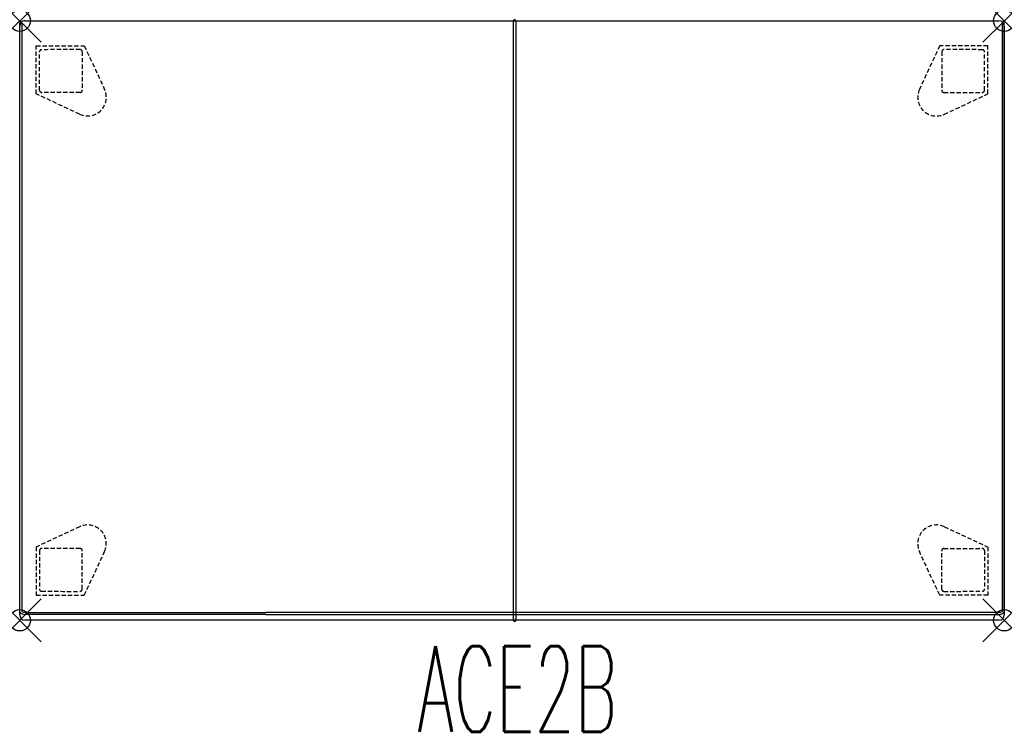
# Model space of a CAD drawing. Header units: inches. Extents: x 0 to 46, y -33.2 to 0.
import ezdxf
from ezdxf.enums import TextEntityAlignment as Align

# ---------------------------------------------------------------- set-up
doc = ezdxf.new("R2010")
doc.units = ezdxf.units.IN
doc.header["$LTSCALE"] = 0.03937
doc.header["$MEASUREMENT"] = 0
doc.header["$PDMODE"] = 35
doc.header["$PDSIZE"] = 1
doc.linetypes.add('DASHED', pattern=[0.75, 0.5, -0.25])
doc.layers.add('A-FURN-P-SEAT', color=2, linetype='Continuous')
doc.layers.add('A-FURN-P-SEAT-TN', color=2, linetype='Continuous')
doc.styles.add('0', font='TXT.shx')

msp = doc.modelspace()

# ---------------------------------------------------------------- linework, layer by layer
at = {"layer": 'A-FURN-P-SEAT'}
for p, q in [((0.25, 0), (45.75, 0)), ((23.075, -28.015), (23.075, 0.005)), ((23.175, 0), (23.175, -28.01)), ((0.001, -27.637), (0, -0.095)), ((0, -8.839), (0, -0.25)), ((0.1, -0.1), (0.1, -27.594)), ((45.9, -0.1), (45.9, -27.594)), ((45.999, -27.637), (46, -0.095)), ((46, -0.25), (46, -8.844)), ((0, -27.76), (0, -4.6)), ((46, -4.6), (46, -27.76)), ((0.25, -27.639), (11.5, -27.639)), ((11.5, -27.738), (0.25, -27.737)), ((45.75, -28.01), (0.25, -28.01)), ((45.75, -27.639), (11.5, -27.639)), ((11.5, -27.738), (45.75, -27.737))]:
    msp.add_line(p, q, dxfattribs=at)
at = {"layer": 'A-FURN-P-SEAT', "linetype": 'DASHED', "ltscale": 10}
for p, q in [((0.767, -3.414), (0.771, -1.166)), ((0.771, -1.166), (3.019, -1.17)), ((3.019, -1.17), (3.965, -3.207)), ((42.981, -1.17), (42.035, -3.207)), ((45.229, -1.166), (42.981, -1.17)), ((45.233, -3.414), (45.229, -1.166)), ((0.928, -3.251), (0.923, -1.453)), ((2.921, -1.448), (2.926, -3.247)), ((43.079, -1.448), (43.074, -3.247)), ((45.072, -3.251), (45.077, -1.453)), ((2.801, -4.367), (0.767, -3.414)), ((2.827, -3.347), (1.028, -3.352)), ((43.173, -3.347), (44.972, -3.352)), ((43.199, -4.367), (45.233, -3.414)), ((2.801, -23.638), (0.767, -24.591)), ((43.199, -23.638), (45.233, -24.591)), ((0.767, -24.591), (0.771, -26.839)), ((0.928, -24.754), (0.923, -26.552)), ((2.827, -24.659), (1.028, -24.654)), ((2.921, -26.558), (2.926, -24.758)), ((3.019, -26.835), (3.965, -24.798)), ((42.981, -26.835), (42.035, -24.798)), ((43.079, -26.558), (43.074, -24.758)), ((43.173, -24.659), (44.972, -24.654)), ((45.072, -24.754), (45.077, -26.552)), ((45.233, -24.591), (45.229, -26.839)), ((0.771, -26.839), (3.019, -26.835)), ((45.229, -26.839), (42.981, -26.835))]:
    msp.add_line(p, q, dxfattribs=at)
at = {"layer": 'A-FURN-P-SEAT'}
for centre, radius, start, end in [((0.25, -0.25), 0.25, 89.9995, 180.0005), ((23.125, 0), 0.05, 0.0214, 174.8382), ((0.05, -0.1), 0.05, 359.6553, 174.8505), ((45.75, -0.25), 0.25, 0, 90), ((45.95, -0.1), 0.05, 5.1495, 180.3447), ((0.236, -27.412), 0.227, 233.2352, 273.5761), ((45.764, -27.412), 0.227, 266.4239, 306.7648), ((0.25, -27.76), 0.25, 180.0067, 270), ((0.25, -27.374), 0.362, 226.4704, 269.9954), ((23.125, -28.01), 0.05, 185.1902, 0), ((45.75, -27.374), 0.362, 270.0046, 313.5296), ((45.75, -27.76), 0.25, 270, 0)]:
    msp.add_arc(centre, radius, start, end, dxfattribs=at)
at = {"layer": 'A-FURN-P-SEAT', "linetype": 'DASHED', "ltscale": 10}
for centre, radius, start, end in [((1.023, -1.453), 0.1, 90.441, 179.9032), ((2.43, -184.221), 182.874, 89.8776, 90.44103), ((2.821, -1.448), 0.1, 0.2752, 90.3532), ((43.179, -1.448), 0.1, 89.6468, 179.7248), ((43.57, -184.221), 182.874, 89.55897, 90.1224), ((44.977, -1.453), 0.1, 0.0968, 89.559), ((3.172, -3.575), 0.874, 244.9055, 24.9021), ((42.828, -3.575), 0.874, 155.0979, 295.0945), ((1.028, -3.251), 0.1, 180.0246, 269.9746), ((2.827, -3.247), 0.0993, 270.1291, 0.1592), ((43.173, -3.247), 0.0993, 179.8408, 269.8709), ((44.972, -3.251), 0.1, 270.0254, 359.9754), ((3.172, -24.43), 0.874, 335.0979, 115.0945), ((42.828, -24.43), 0.874, 64.9055, 204.9021), ((1.028, -24.754), 0.1, 90.0254, 179.9754), ((2.827, -24.758), 0.0993, 359.8408, 89.8709), ((43.173, -24.758), 0.0993, 90.1291, 180.1592), ((44.972, -24.754), 0.1, 0.0246, 89.9746), ((1.023, -26.552), 0.1, 180.0968, 269.559), ((2.43, 156.216), 182.874, 269.55897, 270.1224), ((2.821, -26.557), 0.1, 269.6468, 359.7248), ((43.179, -26.557), 0.1, 180.2752, 270.3532), ((43.57, 156.216), 182.874, 269.8776, 270.44103), ((44.977, -26.552), 0.1, 270.441, 359.9032)]:
    msp.add_arc(centre, radius, start, end, dxfattribs=at)
at = {"layer": 'A-FURN-P-SEAT'}
for p in [(0, 0), (46, 0), (0, -28.01), (46, -28.01)]:
    msp.add_point(p, dxfattribs=at)

# ---------------------------------------------------------------- texts
at = {"layer": 'A-FURN-P-SEAT-TN', "style": '0', "width": 0.55}
msp.add_text('ACE2B', height=4, dxfattribs=at).set_placement((23.25, -34.423), align=Align.BOTTOM_CENTER)

doc.saveas('drawing.dxf')
